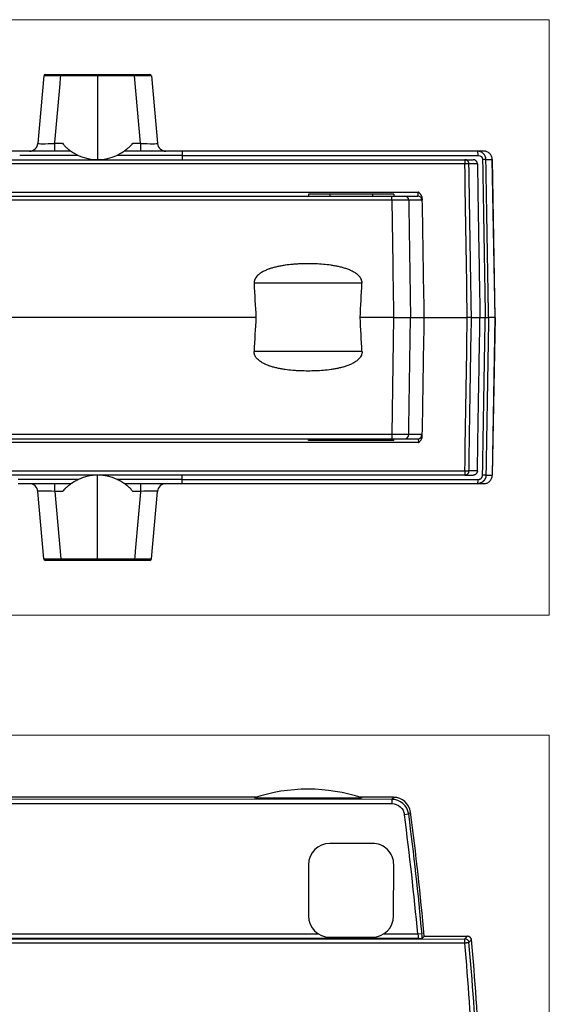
# Model space of a CAD drawing. Header units: millimetres. Extents: x 52 to 577, y 47 to 373.
# Tile 9 of 14: x 235 to 297, y 258 to 373. Entities that reach past the tile are written whole.
import ezdxf

# ---------------------------------------------------------------- set-up
doc = ezdxf.new("R2010")
doc.units = ezdxf.units.MM
doc.layers.add('1', color=7, linetype='Continuous', true_color=0xffffff)

msp = doc.modelspace()

# ---------------------------------------------------------------- linework, layer by layer
at = {"layer": '1', "color": 8, "linetype": 'Continuous', "lineweight": 18}
for p, q in [((297.49, 373.25), (156.76, 373.25)), ((297.49, 373.25), (297.49, 303.41)), ((156.76, 303.41), (297.49, 303.41)), ((297.49, 289.35), (156.76, 289.35)), ((297.49, 289.35), (297.49, 130.65))]:
    msp.add_line(p, q, dxfattribs=at)
at = {"layer": '1', "color": 18, "linetype": 'Continuous', "lineweight": 25}
for p, q in [((238.21, 366.65), (237.52, 358.75)), ((238.41, 366.83), (240.21, 366.83)), ((240.21, 366.83), (244.53, 366.83)), ((244.53, 366.65), (240.21, 366.65)), ((244.53, 366.83), (248.86, 366.83)), ((248.86, 366.65), (244.53, 366.65)), ((244.53, 366.65), (244.53, 356.85)), ((248.86, 366.83), (250.65, 366.83)), ((249.55, 358.75), (248.86, 366.65)), ((250.85, 366.65), (251.55, 358.75)), ((239.52, 358.75), (240.4, 358.75)), ((248.64, 358.75), (249.55, 358.75)), ((235.39, 357.83), (218.67, 357.83)), ((241.4, 357.83), (235.39, 357.83)), ((242.26, 357.34), (235.39, 357.34)), ((251.66, 357.34), (246.78, 357.34)), ((251.66, 357.83), (247.63, 357.83)), ((254.43, 357.83), (251.66, 357.83)), ((254.43, 357.34), (251.66, 357.34)), ((289.06, 357.83), (254.43, 357.83)), ((254.43, 357.83), (254.43, 357.34)), ((254.43, 357.34), (289.15, 357.34)), ((254.43, 357.34), (254.43, 356.83)), ((289.8, 357.83), (289.06, 357.83)), ((166.67, 356.83), (287.58, 356.83)), ((287.59, 356.34), (166.67, 356.34)), ((287.58, 356.83), (288.55, 356.83)), ((289.06, 356.34), (288.07, 356.34)), ((290.06, 356.85), (290.8, 356.85)), ((291.13, 338.33), (290.8, 356.85)), ((291.13, 338.33), (290.81, 356.85)), ((171.98, 353.02), (282.14, 353.02)), ((227.13, 352.57), (279.02, 352.57)), ((269.25, 352.77), (269.24, 352.77)), ((269.24, 352.77), (269.24, 352.57)), ((271.75, 352.77), (269.25, 352.77)), ((269.25, 352.77), (269.25, 352.57)), ((276.75, 352.77), (271.75, 352.77)), ((271.75, 352.77), (271.75, 352.57)), ((279.25, 352.77), (276.75, 352.77)), ((276.75, 352.77), (276.75, 352.57)), ((279.25, 352.77), (279.25, 352.57)), ((280.51, 352.57), (282.06, 352.57)), ((279.02, 352.08), (227.13, 352.08)), ((279.02, 352.08), (279.14, 344.54)), ((282.56, 352.08), (281, 352.08)), ((275.53, 342.33), (262.88, 342.33)), ((263.09, 338.33), (227.13, 338.33)), ((279.23, 338.33), (275.32, 338.33)), ((279.23, 338.33), (279.02, 324.58)), ((279.23, 338.33), (281.21, 338.33)), ((281.21, 338.33), (282.83, 338.33)), ((282.83, 338.33), (287.87, 338.33)), ((288.36, 338.33), (289.36, 338.33)), ((289.36, 338.33), (289.97, 338.33)), ((291.13, 338.33), (290.37, 338.33)), ((291.13, 338.33), (290.8, 319.82)), ((290.81, 319.82), (291.13, 338.33)), ((291.13, 338.33), (291.13, 338.33)), ((275.53, 334.33), (262.88, 334.33)), ((279.02, 324.58), (227.13, 324.58)), ((282.56, 324.58), (281, 324.58)), ((282.14, 323.65), (171.98, 323.65)), ((227.13, 324.09), (279.02, 324.09)), ((269.24, 323.89), (269.24, 324.09)), ((269.25, 323.89), (269.24, 323.89)), ((269.25, 323.89), (269.25, 324.09)), ((271.75, 323.89), (269.25, 323.89)), ((271.75, 323.89), (271.75, 324.09)), ((276.75, 323.89), (271.75, 323.89)), ((276.75, 323.89), (276.75, 324.09)), ((279.25, 323.89), (276.75, 323.89)), ((279.25, 323.89), (279.25, 324.09)), ((280.51, 324.09), (282.06, 324.09)), ((166.67, 320.32), (287.59, 320.32)), ((289.06, 320.32), (288.07, 320.32)), ((287.58, 319.83), (166.67, 319.83)), ((242.29, 319.32), (235.23, 319.32)), ((241.44, 318.83), (235.23, 318.83)), ((244.53, 310.02), (244.53, 319.82)), ((251.49, 319.32), (246.81, 319.32)), ((251.49, 318.83), (247.67, 318.83)), ((254.43, 318.83), (251.49, 318.83)), ((254.43, 319.32), (254.43, 319.83)), ((254.43, 318.83), (254.43, 319.32)), ((254.43, 319.32), (289.15, 319.32)), ((289.06, 318.83), (254.43, 318.83)), ((287.58, 319.83), (288.55, 319.83)), ((289.8, 318.83), (289.06, 318.83)), ((290.06, 319.82), (290.8, 319.82)), ((238.21, 310.02), (237.52, 317.92)), ((239.52, 317.92), (240.21, 310.02)), ((240.43, 317.92), (239.52, 317.92)), ((249.55, 317.92), (248.67, 317.92)), ((250.85, 310.02), (251.55, 317.92)), ((240.21, 309.83), (238.41, 309.83)), ((240.21, 310.02), (244.53, 310.02)), ((244.53, 309.83), (240.21, 309.83)), ((244.53, 310.02), (248.86, 310.02)), ((248.86, 309.83), (244.53, 309.83)), ((250.65, 309.83), (248.86, 309.83)), ((263.09, 282.05), (227.13, 282.05)), ((279.02, 281.8), (227.13, 281.81)), ((279.23, 282.04), (275.32, 282.04)), ((279.23, 282.04), (279.02, 281.8)), ((227.13, 281.31), (279.02, 281.3)), ((281, 280.06), (280.51, 280)), ((276.75, 276.64), (271.75, 276.64)), ((269.25, 274.14), (269.24, 268.14)), ((279.24, 268.14), (279.25, 274.14)), ((270.48, 265.98), (183.74, 265.97)), ((271.74, 265.64), (276.74, 265.64)), ((282.06, 265.98), (278.01, 265.98)), ((282.56, 266.03), (282.06, 265.98)), ((282.83, 265.74), (287.87, 265.74)), ((166.67, 265.41), (287.59, 265.43)), ((287.58, 264.93), (166.67, 264.91)), ((282.14, 265.49), (171.98, 265.47)), ((287.59, 264.93), (287.59, 265.43))]:
    msp.add_line(p, q, dxfattribs=at)
for centre, radius, start, end in [((244.52, 362.26), 5.42, 245.3275, 294.6725), ((244.55, 314.4), 5.42, 65.3275, 114.6725), ((269.2, 263), 20, 71.5514, 108.4285), ((-91.45, 231.64), 375.09, 5.2527, 7.4065), ((-91.45, 231.64), 375.59, 5.2527, 7.4065), ((-91.45, 231.64), 375.83, 5.2055, 7.4387), ((271.75, 274.14), 2.5, 89.9899, 179.9899), ((276.75, 274.14), 2.5, 359.9899, 89.9899), ((271.74, 268.14), 2.5, 179.9899, 269.9899), ((276.74, 268.14), 2.5, 269.9899, 359.9899), ((-85.95, 231.64), 375.01, 2.9934, 5.092), ((-85.95, 231.64), 375.51, 2.9757, 5.1017), ((-85.95, 231.64), 375.83, 3.0131, 5.1457)]:
    msp.add_arc(centre, radius, start, end, dxfattribs=at)
for centre, major_axis, ratio, start_param, end_param in [((238.41, 366.63), (0, 0.2), 1, 0, 1.48353), ((240.22, 366.63), (-2.01, 0.02), 0.008628, 4.719481, 6.282681), ((240.21, 366.63), (0, -0.2), 0.000175, 3.141593, 4.625123), ((248.86, 366.63), (0, -0.2), 0.000175, 1.658063, 3.141593), ((248.85, 366.63), (2.01, 0.02), 0.008628, 0.000504, 1.563704), ((250.65, 366.63), (0, 0.2), 1, 4.799655, 6.283185), ((236.53, 358.83), (0, 1), 1, 3.141593, 4.625123), ((239.54, 358.83), (2.02, 0.09), 0.042671, 3.135806, 4.699006), ((239.52, 358.83), (0, -1), 0.000175, 0, 1.48353), ((249.53, 358.83), (-2.02, 0.09), 0.042671, 1.584179, 3.147379), ((249.55, 358.83), (0, -1), 0.000175, 4.799655, 6.283185), ((252.54, 358.83), (0, 1), 1, 1.658063, 3.141593), ((289.06, 357.33), (0, 0.5), 0.19307, 4.729842, 6.283185), ((287.59, 356.33), (0, -0.5), 0.000175, 3.150564, 4.694936), ((287.59, 356.33), (-0.5, -0.008), 0.017453, 3.358522, 4.712286), ((280.51, 352.07), (0, -0.5), 0.991657, 1.58825, 3.141593), ((282.06, 352.07), (0, -0.5), 0.995801, 1.58825, 3.141593), ((269.2, 1429.32), (0, 1145.8), 0.017455, 2.819779, 2.831006), ((269.2, 1429.31), (0, 1145.8), 0.017455, 3.45218, 3.463407), ((269.2, -752.64), (0, 1145.8), 0.017455, 0.310587, 0.321814), ((269.2, -752.64), (0, 1145.79), 0.017455, 5.961371, 5.972597), ((280.51, 324.59), (0, 0.5), 0.991657, 3.141593, 4.694936), ((282.06, 324.59), (0, 0.5), 0.995801, 3.141593, 4.694936), ((287.59, 320.33), (0, -0.5), 0.000175, 4.729842, 6.274214), ((287.59, 320.33), (0.5, -0.008), 0.017453, 4.712492, 6.066256), ((236.53, 317.83), (0, -1), 1, 1.658063, 3.141593), ((239.52, 317.83), (0, 1), 0.000175, 4.799655, 6.283185), ((249.55, 317.83), (0, 1), 0.000175, 0, 1.48353), ((252.54, 317.83), (0, -1), 1, 3.141593, 4.625123), ((289.06, 319.33), (0, -0.5), 0.19307, 0, 1.553343), ((239.54, 317.83), (-2.02, 0.09), 0.042671, 4.725772, 6.288972), ((249.53, 317.83), (2.02, 0.09), 0.042671, 6.277399, 7.840599), ((238.41, 310.03), (0, -0.2), 1, 4.799655, 6.283185), ((240.22, 310.03), (2.01, 0.02), 0.008628, 3.142097, 4.705297), ((240.21, 310.03), (0, 0.2), 0.000175, 1.658063, 3.141593), ((248.86, 310.03), (0, 0.2), 0.000175, 3.141593, 4.625123), ((248.85, 310.03), (-2.01, 0.02), 0.008628, 1.577888, 3.141089), ((250.65, 310.03), (0, -0.2), 1, 0, 1.48353), ((279.23, 280.04), (1.32, 1.5), 0.99973, 5.562735, 7.003675), ((287.59, 264.93), (0.369, -0.338), 0.99972, 0.958061, 2.311825)]:
    msp.add_ellipse(centre, major_axis=major_axis, ratio=ratio, start_param=start_param, end_param=end_param, dxfattribs=at)
for points, knots in [([(239.52, 358.75), (239.52, 358.78), (239.52, 358.8), (239.72, 361.13), (239.93, 363.44), (240.15, 366.04), (240.18, 366.35), (240.21, 366.65)], [0, 0, 0, 0, 0.010943, 0.010943, 0.884434, 0.884434, 1, 1, 1, 1]), ([(244.53, 366.65), (244.53, 366.66), (244.53, 366.67), (244.53, 366.7), (244.53, 366.71), (244.53, 366.73), (244.53, 366.74), (244.53, 366.76), (244.53, 366.76), (244.53, 366.76), (244.53, 366.76), (244.53, 366.77), (244.53, 366.77), (244.53, 366.77), (244.53, 366.78), (244.53, 366.79), (244.53, 366.8), (244.53, 366.81), (244.53, 366.81), (244.53, 366.82), (244.53, 366.83), (244.53, 366.83), (244.53, 366.83), (244.53, 366.83)], [0, 0, 0, 0, 0.125213, 0.125213, 0.250427, 0.250427, 0.37564, 0.406944, 0.422595, 0.422595, 0.430421, 0.430421, 0.438247, 0.438247, 0.500854, 0.500854, 0.626067, 0.626067, 0.75128, 0.75128, 0.876494, 0.876494, 1, 1, 1, 1]), ([(240.4, 358.75), (240.45, 358.69), (240.5, 358.63), (240.6, 358.52), (240.65, 358.47), (240.73, 358.39), (240.75, 358.37), (240.8, 358.32), (240.83, 358.3), (240.91, 358.23), (240.96, 358.18), (241.03, 358.12), (241.05, 358.1), (241.09, 358.07), (241.1, 358.06), (241.12, 358.04), (241.14, 358.03), (241.17, 358.01), (241.19, 357.99), (241.23, 357.96), (241.25, 357.94), (241.28, 357.92), (241.29, 357.91), (241.31, 357.9), (241.32, 357.89), (241.34, 357.88), (241.35, 357.87), (241.37, 357.85), (241.38, 357.85), (241.38, 357.84), (241.39, 357.84), (241.4, 357.84), (241.4, 357.83), (241.4, 357.83)], [0, 0, 0, 0, 0.125, 0.125, 0.25, 0.25, 0.3125, 0.3125, 0.375, 0.375, 0.5, 0.5, 0.5625, 0.5625, 0.59375, 0.59375, 0.625, 0.625, 0.6875, 0.6875, 0.75, 0.75, 0.78125, 0.78125, 0.8125, 0.8125, 0.875, 0.875, 0.90625, 0.90625, 0.9375, 0.9375, 1, 1, 1, 1]), ([(247.63, 357.83), (247.63, 357.83), (247.64, 357.84), (247.64, 357.84), (247.65, 357.84), (247.66, 357.85), (247.66, 357.85), (247.68, 357.87), (247.69, 357.88), (247.72, 357.9), (247.74, 357.91), (247.77, 357.93), (247.78, 357.94), (247.8, 357.96), (247.81, 357.96), (247.84, 357.99), (247.86, 358), (247.91, 358.04), (247.93, 358.06), (247.98, 358.1), (248, 358.12), (248.08, 358.18), (248.13, 358.23), (248.23, 358.32), (248.28, 358.37), (248.34, 358.43), (248.36, 358.44), (248.38, 358.47), (248.4, 358.48), (248.43, 358.52), (248.46, 358.55), (248.54, 358.63), (248.59, 358.69), (248.64, 358.75)], [0, 0, 0, 0, 0.0625, 0.0625, 0.09375, 0.09375, 0.125, 0.125, 0.1875, 0.1875, 0.25, 0.25, 0.28125, 0.28125, 0.3125, 0.3125, 0.375, 0.375, 0.4375, 0.4375, 0.5, 0.5, 0.625, 0.625, 0.75, 0.75, 0.78125, 0.78125, 0.8125, 0.8125, 0.875, 0.875, 1, 1, 1, 1]), ([(241.4, 357.83), (241.4, 357.83), (241.4, 357.83), (241.41, 357.83), (241.41, 357.82), (241.42, 357.82), (241.43, 357.82), (241.44, 357.8), (241.45, 357.8), (241.47, 357.78), (241.48, 357.78), (241.49, 357.77), (241.5, 357.76), (241.53, 357.75), (241.54, 357.74), (241.58, 357.71), (241.6, 357.7), (241.65, 357.67), (241.69, 357.64), (241.75, 357.61), (241.77, 357.59), (241.81, 357.57), (241.83, 357.56), (241.9, 357.52), (241.94, 357.5), (242.03, 357.45), (242.07, 357.43), (242.16, 357.38), (242.21, 357.36), (242.26, 357.34)], [0, 0, 0, 0, 0.0625, 0.0625, 0.09375, 0.09375, 0.125, 0.125, 0.1875, 0.1875, 0.21875, 0.21875, 0.25, 0.25, 0.3125, 0.3125, 0.375, 0.375, 0.5, 0.5, 0.5625, 0.5625, 0.625, 0.625, 0.75, 0.75, 0.875, 0.875, 1, 1, 1, 1]), ([(246.78, 357.34), (246.82, 357.36), (246.87, 357.38), (246.96, 357.43), (247, 357.45), (247.09, 357.5), (247.13, 357.52), (247.22, 357.57), (247.26, 357.59), (247.32, 357.63), (247.34, 357.64), (247.38, 357.67), (247.4, 357.68), (247.43, 357.7), (247.44, 357.7), (247.46, 357.71), (247.46, 357.72), (247.49, 357.74), (247.51, 357.75), (247.54, 357.77), (247.55, 357.78), (247.58, 357.8), (247.59, 357.8), (247.61, 357.81), (247.61, 357.82), (247.62, 357.82), (247.62, 357.83), (247.63, 357.83), (247.63, 357.83), (247.63, 357.83)], [0, 0, 0, 0, 0.125067, 0.125067, 0.250134, 0.250134, 0.3752, 0.3752, 0.500267, 0.500267, 0.5628, 0.5628, 0.625334, 0.625334, 0.656601, 0.656601, 0.687867, 0.687867, 0.750401, 0.750401, 0.812934, 0.812934, 0.875467, 0.875467, 0.906734, 0.906734, 0.938001, 0.938001, 1, 1, 1, 1]), ([(290.8, 356.85), (290.8, 356.92), (290.79, 356.98), (290.77, 357.11), (290.75, 357.17), (290.7, 357.29), (290.67, 357.34), (290.59, 357.45), (290.55, 357.5), (290.46, 357.59), (290.41, 357.63), (290.3, 357.7), (290.24, 357.73), (290.12, 357.78), (290.06, 357.8), (289.93, 357.83), (289.87, 357.83), (289.8, 357.83)], [0, 0, 0, 0, 0.125, 0.125, 0.25, 0.25, 0.375, 0.375, 0.5, 0.5, 0.625, 0.625, 0.75, 0.75, 0.875, 0.875, 1, 1, 1, 1]), ([(287.59, 356.83), (287.59, 356.83), (287.59, 356.83), (287.58, 356.83), (287.58, 356.83), (287.58, 356.83)], [0, 0, 0, 0, 0.261143, 0.261143, 1, 1, 1, 1]), ([(288.07, 356.34), (288.07, 356.38), (288.07, 356.41), (288.06, 356.45), (288.06, 356.47), (288.05, 356.5), (288.04, 356.52), (288.02, 356.56), (288.01, 356.59), (287.98, 356.63), (287.97, 356.64), (287.95, 356.67), (287.94, 356.68), (287.9, 356.71), (287.88, 356.73), (287.84, 356.76), (287.82, 356.77), (287.8, 356.78), (287.78, 356.79), (287.75, 356.8), (287.74, 356.81), (287.71, 356.82), (287.69, 356.82), (287.66, 356.83), (287.65, 356.83), (287.62, 356.83), (287.61, 356.83), (287.6, 356.83), (287.6, 356.83), (287.59, 356.83), (287.59, 356.83), (287.59, 356.83), (287.59, 356.83), (287.59, 356.83)], [0, 0, 0, 0, 0.125, 0.125, 0.1875, 0.1875, 0.25, 0.25, 0.375, 0.375, 0.4375, 0.4375, 0.5, 0.5, 0.625, 0.625, 0.6875, 0.6875, 0.75, 0.75, 0.8125, 0.8125, 0.875, 0.875, 0.9375, 0.9375, 0.96875, 0.96875, 0.984375, 0.984375, 0.992188, 0.992188, 1, 1, 1, 1]), ([(287.87, 338.33), (287.87, 338.34), (287.87, 338.34), (287.78, 344.35), (287.68, 350.34), (287.59, 356.34)], [0, 0, 0, 0, 0.000889, 0.000889, 1, 1, 1, 1]), ([(288.36, 338.33), (288.36, 338.63), (288.35, 338.93), (288.33, 340.57), (288.3, 341.9), (288.21, 347.6), (288.14, 351.97), (288.07, 356.34)], [0, 0, 0, 0, 0.049961, 0.049961, 0.272013, 0.272013, 1, 1, 1, 1]), ([(289.06, 356.34), (289.05, 356.38), (289.05, 356.41), (289.04, 356.46), (289.04, 356.47), (289.03, 356.5), (289.02, 356.52), (289, 356.56), (288.98, 356.59), (288.96, 356.63), (288.95, 356.64), (288.92, 356.67), (288.91, 356.68), (288.88, 356.71), (288.85, 356.73), (288.81, 356.76), (288.8, 356.77), (288.77, 356.78), (288.74, 356.8), (288.71, 356.81), (288.68, 356.82), (288.66, 356.82), (288.61, 356.83), (288.58, 356.83), (288.55, 356.83)], [0, 0, 0, 0, 0.125, 0.125, 0.1875, 0.1875, 0.25, 0.25, 0.375, 0.375, 0.4375, 0.4375, 0.5, 0.5, 0.625, 0.625, 0.6875, 0.6875, 0.75, 0.8125, 0.8125, 0.875, 0.875, 1, 1, 1, 1]), ([(289.06, 356.34), (289.1, 353.84), (289.14, 351.33), (289.24, 345.33), (289.3, 341.83), (289.36, 338.33)], [0, 0, 0, 0, 0.417058, 0.417058, 1, 1, 1, 1]), ([(290.06, 356.85), (290.06, 356.85), (290.05, 356.85), (290, 356.85), (289.98, 356.85), (289.9, 356.85), (289.86, 356.85), (289.77, 356.85), (289.71, 356.85), (289.66, 356.85)], [0, 0, 0, 0, 0.25, 0.25, 0.5, 0.5, 0.75, 0.75, 1, 1, 1, 1]), ([(279.02, 352.08), (279.02, 352.11), (279.02, 352.15), (279.02, 352.21), (279.02, 352.24), (279.02, 352.3), (279.02, 352.33), (279.02, 352.38), (279.02, 352.41), (279.02, 352.45), (279.02, 352.47), (279.02, 352.51), (279.02, 352.52), (279.02, 352.55), (279.02, 352.56), (279.02, 352.57), (279.02, 352.57), (279.02, 352.57)], [0, 0, 0, 0, 0.125155, 0.125155, 0.25031, 0.25031, 0.375465, 0.375465, 0.50062, 0.50062, 0.625775, 0.625775, 0.75093, 0.75093, 0.876085, 0.876085, 1, 1, 1, 1]), ([(282.06, 352.57), (282.06, 352.57), (282.06, 352.57), (282.06, 352.57), (282.07, 352.57), (282.07, 352.58), (282.07, 352.58), (282.07, 352.58), (282.07, 352.58), (282.08, 352.58), (282.08, 352.58), (282.08, 352.59), (282.08, 352.59), (282.08, 352.59), (282.09, 352.59), (282.09, 352.6), (282.09, 352.6), (282.09, 352.6), (282.09, 352.61), (282.09, 352.61), (282.1, 352.62), (282.1, 352.62), (282.1, 352.62), (282.1, 352.63), (282.1, 352.63), (282.1, 352.64), (282.1, 352.64), (282.11, 352.65), (282.11, 352.66), (282.11, 352.66), (282.11, 352.67), (282.11, 352.67), (282.11, 352.68), (282.11, 352.68), (282.11, 352.69), (282.11, 352.7), (282.12, 352.7), (282.12, 352.71), (282.12, 352.72), (282.12, 352.72), (282.12, 352.73), (282.12, 352.74), (282.12, 352.75), (282.12, 352.75), (282.12, 352.76), (282.12, 352.77), (282.12, 352.78), (282.13, 352.78), (282.13, 352.79), (282.13, 352.8), (282.13, 352.81), (282.13, 352.81), (282.13, 352.82), (282.13, 352.83), (282.13, 352.84), (282.13, 352.85), (282.13, 352.85), (282.13, 352.86), (282.13, 352.87), (282.13, 352.88), (282.13, 352.89), (282.13, 352.9), (282.13, 352.9), (282.13, 352.91), (282.13, 352.92), (282.13, 352.93), (282.13, 352.94), (282.13, 352.95), (282.13, 352.95), (282.14, 352.96), (282.14, 352.97), (282.14, 352.98), (282.14, 352.99), (282.14, 353), (282.14, 353), (282.14, 353.01), (282.14, 353.02), (282.14, 353.02)], [0, 0, 0, 0, 0.015556, 0.03105, 0.046482, 0.061853, 0.077162, 0.09241, 0.107596, 0.122721, 0.137785, 0.152787, 0.167728, 0.182608, 0.197427, 0.212185, 0.226882, 0.241517, 0.256093, 0.270607, 0.28506, 0.299453, 0.313786, 0.328057, 0.342269, 0.35642, 0.37051, 0.384541, 0.398511, 0.412421, 0.426271, 0.440061, 0.453792, 0.467462, 0.481073, 0.494624, 0.508116, 0.521548, 0.53492, 0.548234, 0.561488, 0.574683, 0.587819, 0.600896, 0.613914, 0.626873, 0.639774, 0.652615, 0.665399, 0.678124, 0.690791, 0.703399, 0.715949, 0.728442, 0.740876, 0.753252, 0.765571, 0.777832, 0.790036, 0.802182, 0.814271, 0.826303, 0.838278, 0.850196, 0.862057, 0.873861, 0.885608, 0.8973, 0.908934, 0.920513, 0.932036, 0.943502, 0.954913, 0.966268, 0.977567, 0.988811, 1, 1, 1, 1]), ([(282.6, 352.24), (282.6, 352.28), (282.6, 352.32), (282.59, 352.39), (282.58, 352.43), (282.55, 352.51), (282.53, 352.55), (282.51, 352.61), (282.5, 352.62), (282.48, 352.66), (282.47, 352.68), (282.44, 352.71), (282.43, 352.73), (282.41, 352.76), (282.4, 352.78), (282.37, 352.81), (282.36, 352.83), (282.33, 352.86), (282.32, 352.87), (282.29, 352.9), (282.27, 352.92), (282.24, 352.95), (282.23, 352.96), (282.2, 352.98), (282.19, 352.99), (282.17, 353.01), (282.16, 353.01), (282.15, 353.02), (282.14, 353.02), (282.14, 353.02)], [0, 0, 0, 0, 0.1237, 0.1237, 0.2538, 0.2538, 0.383771, 0.383771, 0.448531, 0.448531, 0.513283, 0.513283, 0.578029, 0.578029, 0.64277, 0.64277, 0.707505, 0.707505, 0.772237, 0.772237, 0.836968, 0.836968, 0.901718, 0.901718, 0.949293, 0.949293, 0.977812, 0.977812, 1, 1, 1, 1]), ([(281, 352.08), (280.99, 352.08), (280.96, 352.09), (280.89, 352.09), (280.84, 352.09), (280.73, 352.09), (280.66, 352.09), (280.51, 352.09), (280.43, 352.09), (280.25, 352.09), (280.15, 352.09), (279.95, 352.09), (279.84, 352.09), (279.61, 352.09), (279.5, 352.09), (279.26, 352.09), (279.14, 352.08), (279.02, 352.08)], [0, 0, 0, 0, 0.125, 0.125, 0.25, 0.25, 0.375, 0.375, 0.5, 0.5, 0.625, 0.625, 0.75, 0.75, 0.875, 0.875, 1, 1, 1, 1]), ([(282.6, 352.24), (282.6, 352.23), (282.6, 352.23), (282.6, 352.22), (282.6, 352.21), (282.6, 352.2), (282.6, 352.2), (282.6, 352.19), (282.6, 352.18), (282.6, 352.17), (282.59, 352.17), (282.59, 352.16), (282.59, 352.15), (282.59, 352.15), (282.59, 352.14), (282.59, 352.14), (282.59, 352.13), (282.58, 352.13), (282.58, 352.12), (282.58, 352.11), (282.58, 352.11), (282.58, 352.1), (282.57, 352.09), (282.57, 352.09), (282.57, 352.09), (282.56, 352.08), (282.56, 352.08), (282.56, 352.08), (282.56, 352.08)], [0, 0, 0, 0, 0.029432, 0.058825, 0.088188, 0.117528, 0.146854, 0.176174, 0.205496, 0.234827, 0.264177, 0.293552, 0.322962, 0.352413, 0.381914, 0.411474, 0.441099, 0.470797, 0.500577, 0.556825, 0.612756, 0.668424, 0.723883, 0.779189, 0.834397, 0.889565, 0.944747, 1, 1, 1, 1]), ([(275.53, 342.33), (275.53, 342.41), (275.53, 342.49), (275.51, 342.6), (275.5, 342.63), (275.48, 342.69), (275.48, 342.71), (275.46, 342.74), (275.46, 342.76), (275.42, 342.85), (275.38, 342.91), (275.33, 342.99), (275.32, 343.01), (275.3, 343.04), (275.26, 343.09), (275.23, 343.13), (275.15, 343.21), (275.1, 343.27), (275.01, 343.34), (274.98, 343.37), (274.93, 343.41), (274.9, 343.44), (274.8, 343.5), (274.74, 343.55), (274.61, 343.63), (274.55, 343.66), (274.35, 343.77), (274.22, 343.84), (274.01, 343.92), (273.94, 343.95), (273.8, 344), (273.72, 344.03), (273.51, 344.1), (273.37, 344.14), (273.08, 344.22), (272.93, 344.26), (272.64, 344.32), (272.49, 344.35), (272.27, 344.39), (272.19, 344.4), (272.04, 344.43), (271.97, 344.44), (271.6, 344.49), (271.3, 344.53), (270.7, 344.58), (270.4, 344.6), (269.81, 344.62), (269.51, 344.63), (268.91, 344.63), (268.61, 344.62), (268.16, 344.6), (268.01, 344.6), (267.71, 344.58), (267.56, 344.56), (267.11, 344.53), (266.81, 344.49), (266.37, 344.43), (266.22, 344.4), (265.92, 344.35), (265.78, 344.32), (265.49, 344.26), (265.34, 344.22), (265.05, 344.15), (264.91, 344.1), (264.73, 344.04), (264.69, 344.03), (264.62, 344), (264.51, 343.97), (264.41, 343.92), (264.2, 343.84), (264.06, 343.77), (263.87, 343.67), (263.8, 343.63), (263.68, 343.55), (263.61, 343.51), (263.49, 343.42), (263.43, 343.37), (263.32, 343.27), (263.26, 343.22), (263.16, 343.1), (263.11, 343.04), (263.06, 342.96), (263.05, 342.95), (263.03, 342.92), (263, 342.87), (262.98, 342.81), (262.95, 342.74), (262.93, 342.71), (262.92, 342.65), (262.91, 342.64), (262.9, 342.6), (262.9, 342.58), (262.88, 342.49), (262.88, 342.41), (262.88, 342.33)], [0, 0, 0, 0, 0.015625, 0.015625, 0.023437, 0.023437, 0.027344, 0.027344, 0.03125, 0.03125, 0.046875, 0.046875, 0.050781, 0.050781, 0.054687, 0.0625, 0.0625, 0.078125, 0.078125, 0.085937, 0.085937, 0.09375, 0.09375, 0.109375, 0.109375, 0.125, 0.125, 0.15625, 0.15625, 0.171875, 0.171875, 0.1875, 0.1875, 0.21875, 0.21875, 0.25, 0.25, 0.28125, 0.28125, 0.296875, 0.296875, 0.3125, 0.3125, 0.375, 0.375, 0.4375, 0.4375, 0.5, 0.5, 0.5625, 0.5625, 0.59375, 0.59375, 0.625, 0.625, 0.6875, 0.6875, 0.71875, 0.71875, 0.75, 0.75, 0.78125, 0.78125, 0.8125, 0.8125, 0.820312, 0.820312, 0.828125, 0.84375, 0.84375, 0.875, 0.875, 0.890625, 0.890625, 0.90625, 0.90625, 0.921875, 0.921875, 0.9375, 0.9375, 0.953125, 0.953125, 0.957031, 0.957031, 0.960938, 0.96875, 0.96875, 0.976563, 0.976563, 0.980469, 0.980469, 0.984375, 0.984375, 1, 1, 1, 1]), ([(288.36, 338.33), (288.36, 338.33), (288.35, 338.33), (288.33, 338.33), (288.32, 338.33), (288.31, 338.33), (288.31, 338.33), (288.28, 338.33), (288.27, 338.33), (288.24, 338.33), (288.23, 338.33), (288.21, 338.33), (288.2, 338.33), (288.16, 338.33), (288.14, 338.33), (288.1, 338.33), (288.09, 338.33), (288.07, 338.33), (288.05, 338.33), (288.01, 338.33), (287.96, 338.33), (287.9, 338.33), (287.87, 338.33)], [0, 0, 0, 0, 0.125, 0.125, 0.1875, 0.1875, 0.25, 0.25, 0.375, 0.375, 0.4375, 0.4375, 0.5, 0.5, 0.625, 0.625, 0.6875, 0.6875, 0.75, 0.75, 0.875, 1, 1, 1, 1]), ([(288.07, 320.32), (288.08, 320.66), (288.08, 320.99), (288.11, 322.66), (288.13, 323.99), (288.22, 329.66), (288.29, 334), (288.36, 338.33)], [0, 0, 0, 0, 0.055513, 0.055513, 0.277565, 0.277565, 1, 1, 1, 1]), ([(289.06, 320.32), (289.1, 322.83), (289.14, 325.33), (289.24, 331.33), (289.3, 334.83), (289.36, 338.33)], [0, 0, 0, 0, 0.417058, 0.417058, 1, 1, 1, 1]), ([(289.97, 338.33), (290.02, 338.33), (290.07, 338.33), (290.17, 338.34), (290.21, 338.34), (290.28, 338.34), (290.31, 338.34), (290.35, 338.33), (290.37, 338.33), (290.37, 338.33)], [0, 0, 0, 0, 0.25, 0.25, 0.5, 0.5, 0.75, 0.75, 1, 1, 1, 1]), ([(275.53, 334.33), (275.53, 334.26), (275.53, 334.18), (275.51, 334.07), (275.5, 334.03), (275.48, 333.98), (275.48, 333.96), (275.46, 333.92), (275.46, 333.91), (275.42, 333.82), (275.38, 333.75), (275.33, 333.67), (275.32, 333.66), (275.3, 333.63), (275.26, 333.58), (275.23, 333.54), (275.15, 333.45), (275.1, 333.4), (275.01, 333.33), (274.98, 333.3), (274.93, 333.25), (274.9, 333.23), (274.8, 333.16), (274.74, 333.12), (274.61, 333.04), (274.55, 333), (274.35, 332.9), (274.22, 332.83), (274.01, 332.74), (273.94, 332.72), (273.8, 332.66), (273.72, 332.64), (273.51, 332.57), (273.37, 332.52), (273.08, 332.44), (272.93, 332.41), (272.64, 332.34), (272.49, 332.32), (272.27, 332.28), (272.19, 332.26), (272.04, 332.24), (271.97, 332.23), (271.6, 332.17), (271.3, 332.14), (270.7, 332.09), (270.4, 332.07), (269.81, 332.05), (269.51, 332.04), (268.91, 332.04), (268.61, 332.05), (268.16, 332.06), (268.01, 332.07), (267.71, 332.09), (267.56, 332.1), (267.11, 332.14), (266.81, 332.17), (266.37, 332.24), (266.22, 332.26), (265.92, 332.31), (265.78, 332.34), (265.49, 332.41), (265.34, 332.44), (265.05, 332.52), (264.91, 332.56), (264.73, 332.62), (264.69, 332.64), (264.62, 332.66), (264.51, 332.7), (264.41, 332.74), (264.2, 332.83), (264.06, 332.89), (263.87, 333), (263.8, 333.04), (263.68, 333.12), (263.61, 333.16), (263.49, 333.25), (263.43, 333.29), (263.32, 333.4), (263.26, 333.45), (263.16, 333.56), (263.11, 333.62), (263.06, 333.7), (263.05, 333.72), (263.03, 333.75), (263, 333.8), (262.98, 333.85), (262.95, 333.92), (262.93, 333.96), (262.92, 334.01), (262.91, 334.03), (262.9, 334.07), (262.9, 334.09), (262.88, 334.18), (262.88, 334.26), (262.88, 334.33)], [0, 0, 0, 0, 0.015625, 0.015625, 0.023438, 0.023438, 0.027344, 0.027344, 0.03125, 0.03125, 0.046875, 0.046875, 0.050781, 0.050781, 0.054688, 0.0625, 0.0625, 0.078125, 0.078125, 0.085938, 0.085938, 0.09375, 0.09375, 0.109375, 0.109375, 0.125, 0.125, 0.15625, 0.15625, 0.171875, 0.171875, 0.1875, 0.1875, 0.21875, 0.21875, 0.25, 0.25, 0.28125, 0.28125, 0.296875, 0.296875, 0.3125, 0.3125, 0.375, 0.375, 0.4375, 0.4375, 0.5, 0.5, 0.5625, 0.5625, 0.59375, 0.59375, 0.625, 0.625, 0.6875, 0.6875, 0.71875, 0.71875, 0.75, 0.75, 0.78125, 0.78125, 0.8125, 0.8125, 0.820313, 0.820313, 0.828125, 0.84375, 0.84375, 0.875, 0.875, 0.890625, 0.890625, 0.90625, 0.90625, 0.921875, 0.921875, 0.9375, 0.9375, 0.953125, 0.953125, 0.957031, 0.957031, 0.960938, 0.96875, 0.96875, 0.976563, 0.976563, 0.980469, 0.980469, 0.984375, 0.984375, 1, 1, 1, 1]), ([(279.02, 324.58), (279.02, 324.56), (279.02, 324.53), (279.02, 324.46), (279.02, 324.43), (279.02, 324.37), (279.02, 324.34), (279.02, 324.29), (279.02, 324.26), (279.02, 324.21), (279.02, 324.19), (279.02, 324.15), (279.02, 324.14), (279.02, 324.12), (279.02, 324.11), (279.02, 324.1), (279.02, 324.09), (279.02, 324.09)], [0, 0, 0, 0, 0.125155, 0.125155, 0.250311, 0.250311, 0.375466, 0.375466, 0.500621, 0.500621, 0.625777, 0.625777, 0.750932, 0.750932, 0.876087, 0.876087, 1, 1, 1, 1]), ([(282.14, 323.65), (282.14, 323.65), (282.15, 323.65), (282.15, 323.65), (282.16, 323.65), (282.17, 323.66), (282.18, 323.66), (282.2, 323.68), (282.2, 323.68), (282.22, 323.7), (282.23, 323.7), (282.25, 323.72), (282.26, 323.74), (282.29, 323.77), (282.3, 323.78), (282.34, 323.82), (282.37, 323.85), (282.42, 323.92), (282.44, 323.95), (282.48, 324.02), (282.5, 324.05), (282.54, 324.12), (282.55, 324.16), (282.57, 324.21), (282.57, 324.23), (282.58, 324.27), (282.59, 324.29), (282.6, 324.35), (282.6, 324.39), (282.6, 324.43)], [0, 0, 0, 0, 0.015625, 0.015625, 0.03125, 0.03125, 0.0625, 0.0625, 0.09375, 0.09375, 0.125, 0.125, 0.1875, 0.1875, 0.25, 0.25, 0.375, 0.375, 0.5, 0.5, 0.625, 0.625, 0.75, 0.75, 0.8125, 0.8125, 0.875, 0.875, 1, 1, 1, 1]), ([(287.59, 319.83), (287.59, 319.83), (287.59, 319.83), (287.59, 319.83), (287.59, 319.83), (287.6, 319.83), (287.6, 319.83), (287.61, 319.83), (287.62, 319.84), (287.65, 319.84), (287.66, 319.84), (287.71, 319.85), (287.74, 319.86), (287.78, 319.88), (287.8, 319.88), (287.82, 319.9), (287.84, 319.91), (287.88, 319.93), (287.9, 319.95), (287.94, 319.99), (287.95, 320), (287.97, 320.02), (287.99, 320.05), (288, 320.08), (288.02, 320.11), (288.03, 320.12), (288.05, 320.17), (288.06, 320.2), (288.07, 320.24), (288.07, 320.26), (288.07, 320.29), (288.07, 320.31), (288.07, 320.32)], [0, 0, 0, 0, 0.007813, 0.007813, 0.015625, 0.015625, 0.03125, 0.03125, 0.0625, 0.0625, 0.125, 0.125, 0.25, 0.25, 0.3125, 0.3125, 0.375, 0.375, 0.5, 0.5, 0.5625, 0.5625, 0.625, 0.6875, 0.6875, 0.75, 0.75, 0.875, 0.875, 0.9375, 0.9375, 1, 1, 1, 1]), ([(289.06, 320.32), (289.05, 320.29), (289.05, 320.26), (289.04, 320.21), (289.04, 320.2), (289.03, 320.16), (289.02, 320.15), (289, 320.1), (288.98, 320.08), (288.96, 320.04), (288.95, 320.02), (288.92, 320), (288.91, 319.99), (288.88, 319.95), (288.85, 319.93), (288.81, 319.91), (288.8, 319.9), (288.77, 319.88), (288.74, 319.87), (288.71, 319.86), (288.68, 319.85), (288.66, 319.85), (288.61, 319.84), (288.58, 319.83), (288.55, 319.83)], [0, 0, 0, 0, 0.125, 0.125, 0.1875, 0.1875, 0.25, 0.25, 0.375, 0.375, 0.4375, 0.4375, 0.5, 0.5, 0.625, 0.625, 0.6875, 0.6875, 0.75, 0.8125, 0.8125, 0.875, 0.875, 1, 1, 1, 1]), ([(241.44, 318.83), (241.44, 318.83), (241.43, 318.83), (241.42, 318.82), (241.42, 318.82), (241.41, 318.82), (241.41, 318.81), (241.39, 318.8), (241.38, 318.79), (241.34, 318.77), (241.33, 318.75), (241.3, 318.73), (241.29, 318.73), (241.27, 318.71), (241.26, 318.7), (241.23, 318.68), (241.21, 318.66), (241.16, 318.63), (241.14, 318.61), (241.09, 318.57), (241.07, 318.55), (240.99, 318.49), (240.94, 318.44), (240.84, 318.35), (240.79, 318.3), (240.72, 318.24), (240.71, 318.22), (240.69, 318.2), (240.67, 318.18), (240.63, 318.14), (240.61, 318.12), (240.53, 318.03), (240.48, 317.98), (240.43, 317.92)], [0, 0, 0, 0, 0.0625, 0.0625, 0.09375, 0.09375, 0.125, 0.125, 0.1875, 0.1875, 0.25, 0.25, 0.28125, 0.28125, 0.3125, 0.3125, 0.375, 0.375, 0.4375, 0.4375, 0.5, 0.5, 0.625, 0.625, 0.75, 0.75, 0.78125, 0.78125, 0.8125, 0.8125, 0.875, 0.875, 1, 1, 1, 1]), ([(242.29, 319.32), (242.25, 319.3), (242.2, 319.28), (242.11, 319.24), (242.07, 319.22), (241.98, 319.17), (241.94, 319.15), (241.85, 319.1), (241.81, 319.07), (241.75, 319.04), (241.73, 319.02), (241.69, 319), (241.67, 318.99), (241.64, 318.97), (241.63, 318.96), (241.61, 318.95), (241.6, 318.95), (241.58, 318.93), (241.56, 318.92), (241.53, 318.9), (241.52, 318.89), (241.49, 318.87), (241.48, 318.86), (241.46, 318.85), (241.46, 318.85), (241.45, 318.84), (241.45, 318.84), (241.44, 318.84), (241.44, 318.83), (241.44, 318.83)], [0, 0, 0, 0, 0.125067, 0.125067, 0.250134, 0.250134, 0.3752, 0.3752, 0.500267, 0.500267, 0.5628, 0.5628, 0.625334, 0.625334, 0.656601, 0.656601, 0.687867, 0.687867, 0.750401, 0.750401, 0.812934, 0.812934, 0.875467, 0.875467, 0.906734, 0.906734, 0.938001, 0.938001, 1, 1, 1, 1]), ([(247.67, 318.83), (247.67, 318.83), (247.67, 318.84), (247.66, 318.84), (247.65, 318.84), (247.65, 318.85), (247.64, 318.85), (247.63, 318.86), (247.62, 318.87), (247.6, 318.88), (247.59, 318.89), (247.57, 318.9), (247.57, 318.9), (247.54, 318.92), (247.53, 318.93), (247.49, 318.95), (247.47, 318.96), (247.42, 319), (247.38, 319.02), (247.32, 319.06), (247.3, 319.07), (247.26, 319.1), (247.23, 319.11), (247.17, 319.15), (247.13, 319.17), (247.04, 319.22), (246.99, 319.24), (246.9, 319.28), (246.86, 319.3), (246.81, 319.32)], [0, 0, 0, 0, 0.0625, 0.0625, 0.09375, 0.09375, 0.125, 0.125, 0.1875, 0.1875, 0.21875, 0.21875, 0.25, 0.25, 0.3125, 0.3125, 0.375, 0.375, 0.5, 0.5, 0.5625, 0.5625, 0.625, 0.625, 0.75, 0.75, 0.875, 0.875, 1, 1, 1, 1]), ([(248.67, 317.92), (248.62, 317.98), (248.57, 318.03), (248.47, 318.14), (248.42, 318.2), (248.34, 318.27), (248.32, 318.3), (248.26, 318.35), (248.24, 318.37), (248.16, 318.44), (248.11, 318.48), (248.04, 318.55), (248.02, 318.57), (247.98, 318.6), (247.97, 318.61), (247.95, 318.63), (247.93, 318.63), (247.9, 318.66), (247.88, 318.68), (247.84, 318.71), (247.82, 318.73), (247.79, 318.75), (247.78, 318.75), (247.76, 318.77), (247.75, 318.77), (247.73, 318.79), (247.72, 318.8), (247.7, 318.81), (247.69, 318.82), (247.68, 318.82), (247.68, 318.82), (247.67, 318.83), (247.67, 318.83), (247.67, 318.83)], [0, 0, 0, 0, 0.125, 0.125, 0.25, 0.25, 0.3125, 0.3125, 0.375, 0.375, 0.5, 0.5, 0.5625, 0.5625, 0.59375, 0.59375, 0.625, 0.625, 0.6875, 0.6875, 0.75, 0.75, 0.78125, 0.78125, 0.8125, 0.8125, 0.875, 0.875, 0.90625, 0.90625, 0.9375, 0.9375, 1, 1, 1, 1]), ([(287.58, 319.83), (287.58, 319.83), (287.58, 319.83), (287.59, 319.83), (287.59, 319.83), (287.59, 319.83)], [0, 0, 0, 0, 0.738857, 0.738857, 1, 1, 1, 1]), ([(290.06, 319.82), (290.06, 319.81), (290.06, 319.8), (290.06, 319.78), (290.06, 319.77), (290.06, 319.75), (290.06, 319.74), (290.06, 319.72), (290.05, 319.7), (290.05, 319.69), (290.05, 319.67), (290.05, 319.65), (290.04, 319.64), (290.04, 319.62), (290.03, 319.6), (290.03, 319.59), (290.03, 319.57), (290.02, 319.55), (290.02, 319.53), (290.01, 319.52), (290, 319.5), (290, 319.48), (289.99, 319.47), (289.98, 319.45), (289.98, 319.43), (289.97, 319.41), (289.96, 319.4), (289.95, 319.38), (289.94, 319.36), (289.93, 319.35), (289.92, 319.33), (289.91, 319.31), (289.9, 319.3), (289.89, 319.28), (289.88, 319.26), (289.87, 319.25), (289.86, 319.23), (289.85, 319.21), (289.83, 319.2), (289.82, 319.18), (289.81, 319.17), (289.79, 319.15), (289.78, 319.14), (289.76, 319.12), (289.75, 319.11), (289.73, 319.09), (289.71, 319.08), (289.7, 319.06), (289.68, 319.05), (289.66, 319.04), (289.64, 319.02), (289.63, 319.01), (289.61, 319), (289.59, 318.98), (289.57, 318.97), (289.55, 318.96), (289.53, 318.95), (289.51, 318.94), (289.49, 318.93), (289.46, 318.92), (289.44, 318.91), (289.42, 318.9), (289.4, 318.89), (289.38, 318.89), (289.35, 318.88), (289.33, 318.87), (289.31, 318.86), (289.28, 318.86), (289.26, 318.85), (289.23, 318.85), (289.21, 318.84), (289.18, 318.84), (289.16, 318.84), (289.13, 318.84), (289.11, 318.83), (289.08, 318.83), (289.06, 318.83), (289.06, 318.83)], [0, 0, 0, 0, 0.010076, 0.020238, 0.030487, 0.040823, 0.051246, 0.061755, 0.072351, 0.083035, 0.093806, 0.104664, 0.115609, 0.126641, 0.137761, 0.148969, 0.160264, 0.171647, 0.183117, 0.194675, 0.206321, 0.218055, 0.229876, 0.241786, 0.253784, 0.265869, 0.278043, 0.290305, 0.302656, 0.315094, 0.327621, 0.340237, 0.35294, 0.365733, 0.378613, 0.391583, 0.40464, 0.417787, 0.431022, 0.444346, 0.457759, 0.47126, 0.484851, 0.49853, 0.512298, 0.526155, 0.540101, 0.554136, 0.56826, 0.582473, 0.596776, 0.611167, 0.625648, 0.640217, 0.654876, 0.669624, 0.684462, 0.699389, 0.714405, 0.72951, 0.744705, 0.75999, 0.775363, 0.790827, 0.806379, 0.822022, 0.837753, 0.853575, 0.869486, 0.885486, 0.901576, 0.917756, 0.934025, 0.950384, 0.966833, 0.983372, 1, 1, 1, 1]), ([(289.15, 319.32), (289.16, 319.32), (289.16, 319.32), (289.17, 319.33), (289.19, 319.33), (289.2, 319.33), (289.21, 319.33), (289.22, 319.33), (289.23, 319.33), (289.24, 319.33), (289.25, 319.33), (289.26, 319.34), (289.27, 319.34), (289.28, 319.34), (289.29, 319.34), (289.3, 319.35), (289.31, 319.35), (289.32, 319.36), (289.33, 319.36), (289.34, 319.36), (289.35, 319.37), (289.36, 319.37), (289.37, 319.38), (289.38, 319.38), (289.39, 319.39), (289.4, 319.39), (289.41, 319.4), (289.42, 319.41), (289.42, 319.41), (289.43, 319.42), (289.44, 319.42), (289.45, 319.43), (289.46, 319.44), (289.47, 319.45), (289.48, 319.45), (289.49, 319.46), (289.5, 319.47), (289.51, 319.49), (289.53, 319.51), (289.54, 319.52), (289.56, 319.54), (289.57, 319.56), (289.59, 319.58), (289.6, 319.6), (289.61, 319.62), (289.62, 319.64), (289.63, 319.66), (289.63, 319.68), (289.64, 319.7), (289.65, 319.72), (289.65, 319.75), (289.66, 319.77), (289.66, 319.79), (289.66, 319.81), (289.66, 319.82)], [0, 0, 0, 0, 0.014248, 0.028417, 0.042512, 0.056541, 0.07051, 0.084427, 0.098298, 0.11213, 0.125931, 0.139709, 0.153469, 0.16722, 0.180969, 0.194723, 0.20849, 0.222276, 0.236089, 0.249937, 0.263825, 0.277763, 0.291756, 0.305811, 0.319935, 0.334136, 0.348419, 0.362791, 0.377259, 0.391829, 0.406507, 0.421299, 0.43621, 0.451248, 0.466416, 0.481721, 0.497168, 0.528708, 0.559726, 0.590272, 0.620397, 0.650155, 0.679602, 0.708795, 0.737792, 0.766655, 0.795443, 0.824218, 0.853042, 0.881975, 0.911079, 0.940413, 0.970034, 1, 1, 1, 1]), ([(289.8, 318.83), (289.87, 318.83), (289.93, 318.84), (290.06, 318.86), (290.12, 318.88), (290.24, 318.93), (290.3, 318.96), (290.41, 319.03), (290.46, 319.07), (290.55, 319.17), (290.59, 319.22), (290.67, 319.32), (290.7, 319.38), (290.75, 319.5), (290.77, 319.56), (290.79, 319.69), (290.8, 319.75), (290.8, 319.82)], [0, 0, 0, 0, 0.125, 0.125, 0.25, 0.25, 0.375, 0.375, 0.5, 0.5, 0.625, 0.625, 0.75, 0.75, 0.875, 0.875, 1, 1, 1, 1]), ([(249.55, 317.92), (249.55, 317.89), (249.55, 317.86), (249.34, 315.53), (249.14, 313.23), (248.92, 310.62), (248.89, 310.32), (248.86, 310.02)], [0, 0, 0, 0, 0.010943, 0.010943, 0.884434, 0.884434, 1, 1, 1, 1]), ([(244.53, 310.02), (244.53, 310), (244.53, 309.99), (244.53, 309.97), (244.53, 309.96), (244.53, 309.93), (244.53, 309.92), (244.53, 309.91), (244.53, 309.91), (244.53, 309.9), (244.53, 309.9), (244.53, 309.9), (244.53, 309.9), (244.53, 309.9), (244.53, 309.89), (244.53, 309.88), (244.53, 309.87), (244.53, 309.86), (244.53, 309.85), (244.53, 309.84), (244.53, 309.84), (244.53, 309.83), (244.53, 309.83), (244.53, 309.83)], [0, 0, 0, 0, 0.125213, 0.125213, 0.250427, 0.250427, 0.37564, 0.406944, 0.422595, 0.422595, 0.430421, 0.430421, 0.438247, 0.438247, 0.500854, 0.500854, 0.626067, 0.626067, 0.75128, 0.75128, 0.876494, 0.876494, 1, 1, 1, 1]), ([(275.53, 281.97), (275.53, 281.97), (275.53, 281.97), (275.51, 281.97), (275.5, 281.97), (275.48, 281.97), (275.48, 281.97), (275.46, 281.97), (275.46, 281.97), (275.42, 281.96), (275.38, 281.96), (275.33, 281.96), (275.32, 281.96), (275.3, 281.96), (275.26, 281.96), (275.23, 281.96), (275.15, 281.96), (275.1, 281.96), (275.01, 281.96), (274.98, 281.96), (274.93, 281.95), (274.9, 281.95), (274.8, 281.95), (274.74, 281.95), (274.61, 281.95), (274.55, 281.95), (274.35, 281.95), (274.22, 281.95), (274.01, 281.95), (273.94, 281.95), (273.8, 281.94), (273.72, 281.94), (273.51, 281.94), (273.37, 281.94), (273.08, 281.94), (272.93, 281.94), (272.64, 281.94), (272.49, 281.94), (272.27, 281.94), (272.19, 281.94), (272.04, 281.94), (271.97, 281.94), (271.6, 281.94), (271.3, 281.94), (270.7, 281.94), (270.4, 281.93), (269.81, 281.93), (269.51, 281.93), (268.91, 281.93), (268.61, 281.93), (268.16, 281.94), (268.01, 281.94), (267.71, 281.94), (267.56, 281.94), (267.11, 281.94), (266.81, 281.94), (266.37, 281.94), (266.22, 281.94), (265.92, 281.94), (265.78, 281.94), (265.49, 281.94), (265.34, 281.94), (265.05, 281.94), (264.91, 281.94), (264.73, 281.95), (264.69, 281.95), (264.62, 281.95), (264.51, 281.95), (264.41, 281.95), (264.2, 281.95), (264.06, 281.95), (263.87, 281.95), (263.8, 281.95), (263.68, 281.95), (263.61, 281.96), (263.49, 281.96), (263.43, 281.96), (263.32, 281.96), (263.26, 281.96), (263.16, 281.96), (263.11, 281.96), (263.06, 281.96), (263.05, 281.96), (263.03, 281.97), (263, 281.97), (262.98, 281.97), (262.95, 281.97), (262.93, 281.97), (262.92, 281.97), (262.91, 281.97), (262.9, 281.97), (262.9, 281.97), (262.88, 281.97), (262.88, 281.97), (262.88, 281.98)], [0, 0, 0, 0, 0.015625, 0.015625, 0.023438, 0.023438, 0.027344, 0.027344, 0.03125, 0.03125, 0.046875, 0.046875, 0.050781, 0.050781, 0.054688, 0.0625, 0.0625, 0.078125, 0.078125, 0.085938, 0.085938, 0.09375, 0.09375, 0.109375, 0.109375, 0.125, 0.125, 0.15625, 0.15625, 0.171875, 0.171875, 0.1875, 0.1875, 0.21875, 0.21875, 0.25, 0.25, 0.28125, 0.28125, 0.296875, 0.296875, 0.3125, 0.3125, 0.375, 0.375, 0.4375, 0.4375, 0.5, 0.5, 0.5625, 0.5625, 0.59375, 0.59375, 0.625, 0.625, 0.6875, 0.6875, 0.71875, 0.71875, 0.75, 0.75, 0.78125, 0.78125, 0.8125, 0.8125, 0.820313, 0.820313, 0.828125, 0.84375, 0.84375, 0.875, 0.875, 0.890625, 0.890625, 0.90625, 0.90625, 0.921875, 0.921875, 0.9375, 0.9375, 0.953125, 0.953125, 0.957031, 0.957031, 0.960938, 0.96875, 0.96875, 0.976563, 0.976563, 0.980469, 0.980469, 0.984375, 0.984375, 1, 1, 1, 1]), ([(279.02, 281.8), (279.02, 281.8), (279.02, 281.8), (279.02, 281.79), (279.02, 281.78), (279.02, 281.75), (279.02, 281.74), (279.02, 281.7), (279.02, 281.68), (279.02, 281.63), (279.02, 281.6), (279.02, 281.55), (279.02, 281.52), (279.02, 281.45), (279.02, 281.42), (279.02, 281.36), (279.02, 281.33), (279.02, 281.3)], [0, 0, 0, 0, 0.125, 0.125, 0.25, 0.25, 0.375, 0.375, 0.5, 0.5, 0.625, 0.625, 0.75, 0.75, 0.875, 0.875, 1, 1, 1, 1]), ([(288.36, 265.35), (288.36, 265.38), (288.35, 265.41), (288.33, 265.45), (288.32, 265.46), (288.31, 265.48), (288.31, 265.5), (288.28, 265.53), (288.27, 265.55), (288.24, 265.59), (288.23, 265.6), (288.21, 265.62), (288.2, 265.62), (288.16, 265.65), (288.14, 265.67), (288.1, 265.69), (288.09, 265.69), (288.07, 265.71), (288.05, 265.71), (288.01, 265.72), (287.96, 265.74), (287.9, 265.74), (287.87, 265.74)], [0, 0, 0, 0, 0.125, 0.125, 0.1875, 0.1875, 0.25, 0.25, 0.375, 0.375, 0.4375, 0.4375, 0.5, 0.5, 0.625, 0.625, 0.6875, 0.6875, 0.75, 0.75, 0.875, 1, 1, 1, 1]), ([(282.14, 265.49), (282.14, 265.49), (282.15, 265.49), (282.15, 265.49), (282.16, 265.49), (282.17, 265.49), (282.18, 265.49), (282.2, 265.49), (282.2, 265.49), (282.22, 265.49), (282.23, 265.49), (282.25, 265.49), (282.26, 265.49), (282.29, 265.49), (282.3, 265.49), (282.34, 265.49), (282.37, 265.49), (282.42, 265.49), (282.44, 265.49), (282.48, 265.49), (282.5, 265.49), (282.54, 265.49), (282.55, 265.5), (282.57, 265.5), (282.57, 265.5), (282.58, 265.5), (282.59, 265.5), (282.6, 265.5), (282.6, 265.5), (282.6, 265.5)], [0, 0, 0, 0, 0.015625, 0.015625, 0.03125, 0.03125, 0.0625, 0.0625, 0.09375, 0.09375, 0.125, 0.125, 0.1875, 0.1875, 0.25, 0.25, 0.375, 0.375, 0.5, 0.5, 0.625, 0.625, 0.75, 0.75, 0.8125, 0.8125, 0.875, 0.875, 1, 1, 1, 1]), ([(287.58, 264.93), (287.58, 264.93), (287.58, 264.93), (287.59, 264.93), (287.59, 264.93), (287.59, 264.93)], [0, 0, 0, 0, 0.738857, 0.738857, 1, 1, 1, 1]), ([(287.59, 264.93), (287.59, 264.94), (287.59, 264.94), (287.59, 264.94), (287.59, 264.94), (287.6, 264.94), (287.6, 264.94), (287.61, 264.95), (287.62, 264.95), (287.65, 264.96), (287.66, 264.96), (287.71, 264.97), (287.74, 264.98), (287.78, 264.99), (287.8, 264.99), (287.82, 265), (287.84, 265), (287.88, 265), (287.9, 265.01), (287.94, 265.01), (287.95, 265.02), (287.97, 265.02), (287.99, 265.02), (288, 265.03), (288.02, 265.03), (288.03, 265.03), (288.05, 265.03), (288.06, 265.03), (288.07, 265.04), (288.07, 265.04), (288.07, 265.04), (288.07, 265.04), (288.07, 265.04)], [0, 0, 0, 0, 0.007813, 0.007813, 0.015625, 0.015625, 0.03125, 0.03125, 0.0625, 0.0625, 0.125, 0.125, 0.25, 0.25, 0.3125, 0.3125, 0.375, 0.375, 0.5, 0.5, 0.5625, 0.5625, 0.625, 0.6875, 0.6875, 0.75, 0.75, 0.875, 0.875, 0.9375, 0.9375, 1, 1, 1, 1]), ([(288.07, 265.04), (288.08, 265.04), (288.08, 265.05), (288.11, 265.08), (288.13, 265.1), (288.22, 265.2), (288.29, 265.28), (288.36, 265.35)], [0, 0, 0, 0, 0.055513, 0.055513, 0.277565, 0.277565, 1, 1, 1, 1])]:
    msp.add_open_spline(points, degree=3, knots=knots, dxfattribs=at)
for points, degree in [([(290.06, 356.85), (290.05, 357.4), (289.58, 357.83), (289.06, 357.83)], 3), ([(289.15, 357.34), (289.42, 357.34), (289.66, 357.13), (289.66, 356.85)], 3), ([(288.07, 356.34), (288.07, 356.34), (288.07, 356.34), (288.07, 356.34)], 3), ([(289.66, 356.85), (289.76, 350.68), (289.87, 344.51), (289.97, 338.33)], 3), ([(290.37, 338.33), (290.27, 344.51), (290.16, 350.68), (290.06, 356.85)], 3), ([(279.02, 352.57), (279.74, 352.57), (280.41, 352.57), (280.51, 352.57)], 3), ([(281, 352.08), (281.07, 347.5), (281.14, 342.92), (281.21, 338.33)], 3), ([(282.83, 338.33), (282.75, 342.97), (282.68, 347.6), (282.6, 352.24)], 3), ([(279.13, 344.54), (279.16, 342.47), (279.2, 340.4), (279.23, 338.33)], 3), ([(279.14, 344.54), (279.13, 344.54), (279.13, 344.54), (279.13, 344.54)], 3), ([(281, 324.58), (281.07, 329.17), (281.14, 333.75), (281.21, 338.33)], 3), ([(282.6, 324.43), (282.68, 329.06), (282.75, 333.7), (282.83, 338.33)], 3), ([(287.59, 320.32), (287.68, 326.33), (287.78, 332.33), (287.87, 338.33)], 3), ([(289.66, 319.82), (289.76, 325.99), (289.87, 332.16), (289.97, 338.33)], 3), ([(290.37, 338.33), (290.27, 332.16), (290.16, 325.99), (290.06, 319.82)], 3), ([(281, 324.58), (280.87, 324.58), (280.01, 324.58), (279.02, 324.58)], 3), ([(282.6, 324.43), (282.59, 324.53), (282.58, 324.58), (282.56, 324.58)], 3), ([(279.02, 324.09), (279.76, 324.09), (280.41, 324.09), (280.51, 324.09)], 3), ([(282.06, 324.09), (282.11, 324.09), (282.14, 323.9), (282.14, 323.65)], 3), ([(288.07, 320.32), (288.07, 320.32), (288.07, 320.32), (288.07, 320.32)], 3), ([(254.43, 319.32), (253.45, 319.32), (252.47, 319.32), (251.49, 319.32)], 3), ([(281, 280.06), (280.87, 281.05), (280.01, 281.8), (279.02, 281.8)], 3), ([(279.02, 281.3), (279.76, 281.3), (280.41, 280.74), (280.51, 280)], 3), ([(281, 280.06), (281.07, 280.14), (281.14, 280.22), (281.21, 280.3)], 3), ([(282.06, 265.98), (282.11, 265.73), (282.14, 265.51), (282.14, 265.49)], 3), ([(282.6, 265.5), (282.59, 265.65), (282.58, 265.84), (282.56, 266.03)], 3), ([(282.6, 265.5), (282.68, 265.58), (282.75, 265.66), (282.83, 265.74)], 3), ([(287.59, 265.43), (287.68, 265.53), (287.78, 265.64), (287.87, 265.74)], 3), ([(288.07, 265.04), (288.07, 265.04)], 1)]:
    msp.add_open_spline(points, degree=degree, dxfattribs=at)
msp.add_rational_spline([(290.06, 319.82), (290.05, 319.81), (289.89, 319.81), (289.66, 319.82)], [1, 0.861439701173, 0.861439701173, 1], degree=3, dxfattribs=at)

doc.saveas('drawing.dxf')
